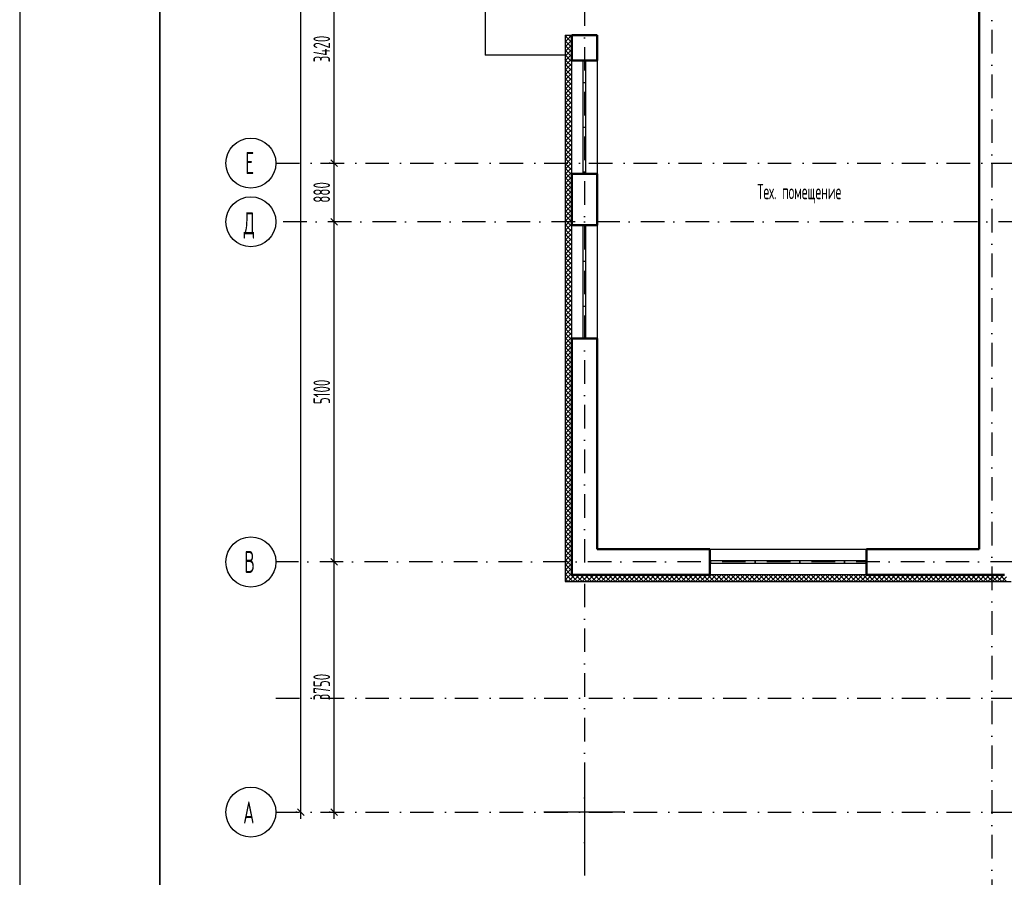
# Model space of a CAD drawing. Extents: x -1560602 to 321118, y -2308202 to -430103.
# Tile 82 of 104: x -1560602 to -1545839, y -2053840 to -2040984. Entities that reach past the tile are written whole.
import ezdxf

# ---------------------------------------------------------------- set-up
doc = ezdxf.new("R2010")
doc.units = 0
doc.header["$MEASUREMENT"] = 0
doc.header["$PDSIZE"] = -5
doc.linetypes.add('Dot & Dashed', pattern=[670.277762, 352.777767, -176.388884, 0, -141.111112])
doc.linetypes.add('Штрихпунктирная', pattern=[0.670278, 0.352778, -0.176389, 0, -0.141111])
doc.layers.get('0').update_dxf_attribs({"color": 255, "linetype": 'CONTINUOUS'})
doc.layers.get('Defpoints').update_dxf_attribs({"linetype": 'CONTINUOUS'})
for name, color, linetype in [('Оси', 253, 'Dot & Dashed'), ('отделка', 240, 'CONTINUOUS'), ('РАЗМЕРЫ', 255, 'CONTINUOUS'), ('Текст', 7, 'CONTINUOUS'), ('Утеплитель', 6, 'CONTINUOUS')]:
    doc.layers.add(name, color=color, linetype=linetype)
doc.layers.add('стены', color=5, linetype='CONTINUOUS', lineweight=50)
doc.styles.add('GOST 2.304', font='CS_Gost2304.shx', dxfattribs={"width": 0.7})
doc.styles.get("Standard").update_dxf_attribs({"font": 'spds.shx', "width": 0.7, "height": 250})
doc.styles.add('СГЕНЕРИР_СТИЛЬ_1', font='txt')
doc.dimstyles.new('SPDS', dxfattribs={"dimscale": 100, "dimtxt": 2.5, "dimasz": 1, "dimexe": 0.75, "dimexo": 0.625, "dimtad": 1, "dimdec": 0, "dimtxsty": 'GOST 2.304', "dimblk": 'OBLIQUE', "dimcen": 2.5, "dimdle": 1, "dimadec": 0, "dimazin": 2, "dimtfac": 0.75, "dimtdec": 0, "dimtmove": 0, "dimatfit": 0, "dimfxl": 1, "dimtolj": 1, "dimarcsym": 1})

# ---------------------------------------------------------------- blocks, each defined once
blk = doc.blocks.new('ARROWHEAD_6')
at = {"color": 0, "linetype": 'Continuous', "lineweight": 0}
for p, q in [((0, 0), (-1, 0)), ((-0.5, -0.5), (0.5, 0.5))]:
    blk.add_line(p, q, dxfattribs=at)
blk = doc.blocks.new('_Oblique')
at = {"color": 0, "linetype": 'ByBlock', "lineweight": -2}
blk.add_line((-0.5, -0.5), (0.5, 0.5), dxfattribs=at)
blk = doc.blocks.new('*D257')
at = {"layer": 'Defpoints', "color": 0, "transparency": 16777216}
for p in [(-1555885, -2049113), (-1555885, -2049113), (-1555885, -2052863)]:
    blk.add_point(p, dxfattribs=at)
at = {"layer": 'РАЗМЕРЫ', "color": 0, "lineweight": -2, "transparency": 16777216}
for p, q in [((-1555948, -2049113), (-1555960, -2049113)), ((-1555885, -2052963), (-1555885, -2049013)), ((-1555948, -2052863), (-1555960, -2052863))]:
    blk.add_line(p, q, dxfattribs=at)
at = {"layer": 'РАЗМЕРЫ', "color": 0, "lineweight": -2, "transparency": 16777216, "xscale": 100, "yscale": 100, "zscale": 100}
for p, rotation in [((-1555885, -2049113), 90), ((-1555885, -2052863), 270)]:
    blk.add_blockref('_Oblique', p, dxfattribs=dict(at, rotation=rotation))
at = {"layer": 'РАЗМЕРЫ', "color": 0, "transparency": 16777216, "insert": (-1556073, -2050988), "char_height": 250, "attachment_point": 5, "rotation": 90, "style": 'GOST 2.304'}
blk.add_mtext('\\A1;3750', dxfattribs=at)
blk = doc.blocks.new('*D258')
at = {"layer": 'Defpoints', "color": 0, "transparency": 16777216}
for p in [(-1555885, -2044013), (-1555885, -2044013), (-1555885, -2049113)]:
    blk.add_point(p, dxfattribs=at)
at = {"layer": 'РАЗМЕРЫ', "color": 0, "lineweight": -2, "transparency": 16777216}
for p, q in [((-1555885, -2049213), (-1555885, -2043913)), ((-1555948, -2044013), (-1555960, -2044013)), ((-1555948, -2049113), (-1555960, -2049113))]:
    blk.add_line(p, q, dxfattribs=at)
at = {"layer": 'РАЗМЕРЫ', "color": 0, "lineweight": -2, "transparency": 16777216, "xscale": 100, "yscale": 100, "zscale": 100}
for p, rotation in [((-1555885, -2044013), 90), ((-1555885, -2049113), 270)]:
    blk.add_blockref('_Oblique', p, dxfattribs=dict(at, rotation=rotation))
at = {"layer": 'РАЗМЕРЫ', "color": 0, "transparency": 16777216, "insert": (-1556073, -2046563), "char_height": 250, "attachment_point": 5, "rotation": 90, "style": 'GOST 2.304'}
blk.add_mtext('\\A1;5100', dxfattribs=at)
blk = doc.blocks.new('*D259')
at = {"layer": 'Defpoints', "color": 0, "transparency": 16777216}
for p in [(-1555885, -2043133), (-1555885, -2043133), (-1555885, -2044013)]:
    blk.add_point(p, dxfattribs=at)
at = {"layer": 'РАЗМЕРЫ', "color": 0, "lineweight": -2, "transparency": 16777216}
for p, q in [((-1555885, -2044113), (-1555885, -2043033)), ((-1555948, -2043133), (-1555960, -2043133)), ((-1555948, -2044013), (-1555960, -2044013))]:
    blk.add_line(p, q, dxfattribs=at)
at = {"layer": 'РАЗМЕРЫ', "color": 0, "lineweight": -2, "transparency": 16777216, "xscale": 100, "yscale": 100, "zscale": 100}
for p, rotation in [((-1555885, -2043133), 90), ((-1555885, -2044013), 270)]:
    blk.add_blockref('_Oblique', p, dxfattribs=dict(at, rotation=rotation))
at = {"layer": 'РАЗМЕРЫ', "color": 0, "transparency": 16777216, "insert": (-1556073, -2043573), "char_height": 250, "attachment_point": 5, "rotation": 90, "style": 'GOST 2.304'}
blk.add_mtext('\\A1;880', dxfattribs=at)
blk = doc.blocks.new('*D260')
at = {"layer": 'Defpoints', "color": 0, "transparency": 16777216}
for p in [(-1555885, -2039713), (-1555885, -2039713), (-1555885, -2043133)]:
    blk.add_point(p, dxfattribs=at)
at = {"layer": 'РАЗМЕРЫ', "color": 0, "lineweight": -2, "transparency": 16777216}
for p, q in [((-1555885, -2043233), (-1555885, -2039613)), ((-1555948, -2039713), (-1555960, -2039713)), ((-1555948, -2043133), (-1555960, -2043133))]:
    blk.add_line(p, q, dxfattribs=at)
at = {"layer": 'РАЗМЕРЫ', "color": 0, "lineweight": -2, "transparency": 16777216, "xscale": 100, "yscale": 100, "zscale": 100}
for p, rotation in [((-1555885, -2039713), 90), ((-1555885, -2043133), 270)]:
    blk.add_blockref('_Oblique', p, dxfattribs=dict(at, rotation=rotation))
at = {"layer": 'РАЗМЕРЫ', "color": 0, "transparency": 16777216, "insert": (-1556073, -2041423), "char_height": 250, "attachment_point": 5, "rotation": 90, "style": 'GOST 2.304'}
blk.add_mtext('\\A1;3420', dxfattribs=at)
blk = doc.blocks.new('*D262')
at = {"layer": 'Defpoints', "color": 0, "transparency": 16777216}
for p in [(-1556385, -2001403), (-1556385, -2001403), (-1556385, -2052864)]:
    blk.add_point(p, dxfattribs=at)
at = {"layer": 'РАЗМЕРЫ', "color": 0, "lineweight": -2, "transparency": 16777216}
for p, q in [((-1556385, -2052964), (-1556385, -2001303)), ((-1556323, -2001403), (-1556310, -2001403)), ((-1556447, -2052864), (-1556460, -2052864))]:
    blk.add_line(p, q, dxfattribs=at)
at = {"layer": 'РАЗМЕРЫ', "color": 0, "lineweight": -2, "transparency": 16777216, "xscale": 100, "yscale": 100, "zscale": 100}
for p, rotation in [((-1556385, -2001403), 90), ((-1556385, -2052864), 270)]:
    blk.add_blockref('_Oblique', p, dxfattribs=dict(at, rotation=rotation))
at = {"layer": 'РАЗМЕРЫ', "color": 0, "transparency": 16777216, "insert": (-1556572, -2027133), "char_height": 250, "attachment_point": 5, "rotation": 90, "style": 'GOST 2.304'}
blk.add_mtext('\\A1;51460', dxfattribs=at)

msp = doc.modelspace()

# ---------------------------------------------------------------- linework, layer by layer
at = {"color": 0, "lineweight": 35, "ltscale": 100}
msp.add_line((-1558501.6, -2067163.2), (-1558501.6, -1994536.2), dxfattribs=at)
at = {"color": 0, "ltscale": 100}
for p in [(-1553624.7, -2039993.4), (-1552424.7, -2041513.4)]:
    msp.add_line(p, (-1553624.7, -2041513.4), dxfattribs=at)
at = {"layer": 'Defpoints', "color": 0, "linetype": 'Continuous', "ltscale": 100}
msp.add_line((-1560601.6, -1994036.2), (-1560601.6, -2067694.5), dxfattribs=at)
at = {"layer": 'Оси', "color": 0, "linetype": 'Штрихпунктирная', "lineweight": -3, "ltscale": 1000}
for p, q in [((-1546024.7, -2034433.4), (-1546024.7, -2057488.4)), ((-1552134.7, -2038713.4), (-1552134.7, -2057488.4)), ((-1556760.1, -2043133.4), (-1502304.7, -2043133.4)), ((-1497304.7, -2044013.4), (-1556759.9, -2044013.4)), ((-1545024.7, -2049113.4), (-1556759.9, -2049113.4)), ((-1556760.1, -2051153.4), (-1479259.7, -2051153.4)), ((-1556760.1, -2052863.4), (-1479259.7, -2052863.4))]:
    msp.add_line(p, q, dxfattribs=at)
at = {"layer": 'Оси', "color": 0, "linetype": 'Continuous', "ltscale": 100}
for centre in [(-1557135.1, -2043133.4), (-1557134.9, -2044013.4), (-1557134.9, -2049113.4), (-1557135.1, -2052863.4)]:
    msp.add_circle(centre, 375, dxfattribs=at)
at = {"layer": 'отделка', "color": 0, "ltscale": 100}
for p, q in [((-1552324.7, -2043293.4), (-1552324.7, -2041593.4)), ((-1552160.1, -2041593.4), (-1552160.1, -2043293.4)), ((-1552120.1, -2041593.4), (-1552120.1, -2043293.4)), ((-1551944.7, -2041593.4), (-1551944.7, -2043293.4)), ((-1552324.7, -2045763.4), (-1552324.7, -2044063.4)), ((-1552160.1, -2044063.4), (-1552160.1, -2045763.4)), ((-1552120.1, -2044063.4), (-1552120.1, -2045763.4)), ((-1551944.7, -2044063.4), (-1551944.7, -2045763.4)), ((-1550254.7, -2048923.4), (-1547904.7, -2048923.4)), ((-1550254.7, -2049093.4), (-1547904.7, -2049093.4)), ((-1550254.7, -2049133.4), (-1547904.7, -2049133.4)), ((-1547904.7, -2049303.4), (-1550254.7, -2049303.4)), ((-1552134.7, -2052254.9), (-1552134.7, -2053472)), ((-1552134.7, -2052254.9), (-1552134.7, -2053472)), ((-1551526.6, -2052863.4), (-1552742.9, -2052863.4)), ((-1551526.6, -2052863.4), (-1552742.9, -2052863.4))]:
    msp.add_line(p, q, dxfattribs=at)
at = {"layer": 'стены', "color": 0, "ltscale": 100}
for p, q in [((-1546214.7, -2039903.4), (-1546214.7, -2041383.4)), ((-1552324.7, -2041213.4), (-1552324.7, -2041593.4)), ((-1552324.7, -2041213.4), (-1551944.7, -2041213.4)), ((-1551944.7, -2041593.4), (-1551944.7, -2041213.4)), ((-1546214.7, -2041383.4), (-1546214.7, -2043973.4)), ((-1551944.7, -2041593.4), (-1552324.7, -2041593.4)), ((-1552324.7, -2043293.4), (-1552324.7, -2044063.4)), ((-1552254.7, -2043293.4), (-1551944.7, -2043293.4)), ((-1551944.7, -2044063.4), (-1551944.7, -2043293.4)), ((-1552254.7, -2044063.4), (-1551944.7, -2044063.4)), ((-1546214.7, -2043973.4), (-1546214.7, -2048923.4)), ((-1552324.7, -2045763.4), (-1552324.7, -2049303.4)), ((-1552324.7, -2045763.4), (-1552254.7, -2045763.4)), ((-1552254.7, -2045763.4), (-1551944.7, -2045763.4)), ((-1551944.7, -2048923.4), (-1551944.7, -2045763.4)), ((-1550254.7, -2048923.4), (-1551944.7, -2048923.4)), ((-1550254.7, -2048923.4), (-1550254.7, -2049303.4)), ((-1547904.7, -2048923.4), (-1546214.7, -2048923.4)), ((-1547904.7, -2048923.4), (-1547904.7, -2049303.4)), ((-1552324.7, -2049303.4), (-1550254.7, -2049303.4)), ((-1547904.7, -2049303.4), (-1545834.7, -2049303.4))]:
    msp.add_line(p, q, dxfattribs=at)
at = {"layer": 'стены', "color": 0, "linetype": 'Continuous', "ltscale": 100}
for p, q in [((-1552324.7, -2043293.4), (-1552254.7, -2043293.4)), ((-1552324.7, -2044063.4), (-1552254.7, -2044063.4)), ((-1552324.7, -2045763.4), (-1552254.7, -2045763.4))]:
    msp.add_line(p, q, dxfattribs=at)
at = {"layer": 'Текст', "color": 0, "ltscale": 100}
for p, q in [((-1552134.7, -2052254.9), (-1552134.7, -2053472)), ((-1551526.6, -2052863.4), (-1552742.9, -2052863.4))]:
    msp.add_line(p, q, dxfattribs=at)
at = {"layer": 'Утеплитель', "color": 0, "ltscale": 100}
for p, q in [((-1552424.7, -2041213.4), (-1552324.7, -2041213.4)), ((-1552424.7, -2041213.4), (-1552424.7, -2041593.4)), ((-1552424.7, -2041246.9), (-1552391.2, -2041213.4)), ((-1552424.7, -2041317.7), (-1552324.7, -2041217.7)), ((-1552324.7, -2041328), (-1552424.7, -2041228)), ((-1552424.7, -2041388.4), (-1552324.7, -2041288.4)), ((-1552324.7, -2041398.7), (-1552424.7, -2041298.7)), ((-1552324.7, -2041257.3), (-1552368.6, -2041213.4)), ((-1552424.7, -2041459.1), (-1552324.7, -2041359.1)), ((-1552324.7, -2041469.4), (-1552424.7, -2041369.4)), ((-1552424.7, -2041529.8), (-1552324.7, -2041429.8)), ((-1552324.7, -2041540.1), (-1552424.7, -2041440.1)), ((-1552342.2, -2041593.4), (-1552424.7, -2041510.9)), ((-1552412.9, -2041593.4), (-1552424.7, -2041581.6)), ((-1552424.7, -2041593.4), (-1552424.7, -2049403.4)), ((-1552424.7, -2041600.5), (-1552417.7, -2041593.4)), ((-1552424.7, -2041671.2), (-1552347, -2041593.4)), ((-1552417.7, -2041593.4), (-1552324.7, -2041500.5)), ((-1552324.7, -2041681.6), (-1552412.9, -2041593.4)), ((-1552347, -2041593.4), (-1552324.7, -2041571.2)), ((-1552324.7, -2041610.9), (-1552342.2, -2041593.4)), ((-1552424.7, -2041741.9), (-1552324.7, -2041641.9)), ((-1552324.7, -2041752.3), (-1552424.7, -2041652.3)), ((-1552424.7, -2041812.6), (-1552324.7, -2041712.6)), ((-1552324.7, -2041823), (-1552424.7, -2041723)), ((-1552424.7, -2041883.3), (-1552324.7, -2041783.3)), ((-1552324.7, -2041893.7), (-1552424.7, -2041793.7)), ((-1552424.7, -2041954), (-1552324.7, -2041854)), ((-1552324.7, -2041964.4), (-1552424.7, -2041864.4)), ((-1552424.7, -2042024.8), (-1552324.7, -2041924.8)), ((-1552324.7, -2042035.1), (-1552424.7, -2041935.1)), ((-1552424.7, -2042095.5), (-1552324.7, -2041995.5)), ((-1552324.7, -2042105.8), (-1552424.7, -2042005.8)), ((-1552424.7, -2042166.2), (-1552324.7, -2042066.2)), ((-1552324.7, -2042176.5), (-1552424.7, -2042076.5)), ((-1552424.7, -2042236.9), (-1552324.7, -2042136.9)), ((-1552324.7, -2042247.2), (-1552424.7, -2042147.2)), ((-1552424.7, -2042307.6), (-1552324.7, -2042207.6)), ((-1552324.7, -2042318), (-1552424.7, -2042218)), ((-1552424.7, -2042378.3), (-1552324.7, -2042278.3)), ((-1552324.7, -2042388.7), (-1552424.7, -2042288.7)), ((-1552424.7, -2042449), (-1552324.7, -2042349)), ((-1552324.7, -2042459.4), (-1552424.7, -2042359.4)), ((-1552424.7, -2042519.7), (-1552324.7, -2042419.7)), ((-1552324.7, -2042530.1), (-1552424.7, -2042430.1)), ((-1552424.7, -2042590.4), (-1552324.7, -2042490.4)), ((-1552324.7, -2042600.8), (-1552424.7, -2042500.8)), ((-1552424.7, -2042661.2), (-1552324.7, -2042561.2)), ((-1552324.7, -2042671.5), (-1552424.7, -2042571.5)), ((-1552424.7, -2042731.9), (-1552324.7, -2042631.9)), ((-1552324.7, -2042742.2), (-1552424.7, -2042642.2)), ((-1552424.7, -2042802.6), (-1552324.7, -2042702.6)), ((-1552324.7, -2042812.9), (-1552424.7, -2042712.9)), ((-1552424.7, -2042873.3), (-1552324.7, -2042773.3)), ((-1552324.7, -2042883.6), (-1552424.7, -2042783.6)), ((-1552424.7, -2042944), (-1552324.7, -2042844)), ((-1552324.7, -2042954.4), (-1552424.7, -2042854.4)), ((-1552424.7, -2043014.7), (-1552324.7, -2042914.7)), ((-1552324.7, -2043025.1), (-1552424.7, -2042925.1)), ((-1552424.7, -2043085.4), (-1552324.7, -2042985.4)), ((-1552324.7, -2043095.8), (-1552424.7, -2042995.8)), ((-1552424.7, -2043156.1), (-1552324.7, -2043056.1)), ((-1552324.7, -2043166.5), (-1552424.7, -2043066.5)), ((-1552424.7, -2043226.8), (-1552324.7, -2043126.8)), ((-1552324.7, -2043237.2), (-1552424.7, -2043137.2)), ((-1552424.7, -2043297.5), (-1552324.7, -2043197.5)), ((-1552324.7, -2043307.9), (-1552424.7, -2043207.9)), ((-1552424.7, -2043368.3), (-1552324.7, -2043268.3)), ((-1552324.7, -2043378.6), (-1552424.7, -2043278.6)), ((-1552424.7, -2043439), (-1552324.7, -2043339)), ((-1552324.7, -2043449.3), (-1552424.7, -2043349.3)), ((-1552424.7, -2043509.7), (-1552324.7, -2043409.7)), ((-1552324.7, -2043520), (-1552424.7, -2043420)), ((-1552424.7, -2043580.4), (-1552324.7, -2043480.4)), ((-1552324.7, -2043590.8), (-1552424.7, -2043490.8)), ((-1552424.7, -2043651.1), (-1552324.7, -2043551.1)), ((-1552324.7, -2043661.5), (-1552424.7, -2043561.5)), ((-1552424.7, -2043721.8), (-1552324.7, -2043621.8)), ((-1552324.7, -2043732.2), (-1552424.7, -2043632.2)), ((-1552424.7, -2043792.5), (-1552324.7, -2043692.5)), ((-1552324.7, -2043802.9), (-1552424.7, -2043702.9)), ((-1552424.7, -2043863.2), (-1552324.7, -2043763.2)), ((-1552324.7, -2043873.6), (-1552424.7, -2043773.6)), ((-1552424.7, -2043933.9), (-1552324.7, -2043833.9)), ((-1552324.7, -2043944.3), (-1552424.7, -2043844.3)), ((-1552424.7, -2044004.7), (-1552324.7, -2043904.7)), ((-1552324.7, -2044015), (-1552424.7, -2043915)), ((-1552424.7, -2044075.4), (-1552324.7, -2043975.4)), ((-1552324.7, -2044085.7), (-1552424.7, -2043985.7)), ((-1552424.7, -2044146.1), (-1552324.7, -2044046.1)), ((-1552324.7, -2044156.4), (-1552424.7, -2044056.4)), ((-1552424.7, -2044216.8), (-1552324.7, -2044116.8)), ((-1552324.7, -2044227.1), (-1552424.7, -2044127.1)), ((-1552424.7, -2044287.5), (-1552324.7, -2044187.5)), ((-1552324.7, -2044297.9), (-1552424.7, -2044197.9)), ((-1552424.7, -2044358.2), (-1552324.7, -2044258.2)), ((-1552324.7, -2044368.6), (-1552424.7, -2044268.6)), ((-1552424.7, -2044428.9), (-1552324.7, -2044328.9)), ((-1552324.7, -2044439.3), (-1552424.7, -2044339.3)), ((-1552424.7, -2044499.6), (-1552324.7, -2044399.6)), ((-1552324.7, -2044510), (-1552424.7, -2044410)), ((-1552424.7, -2044570.3), (-1552324.7, -2044470.3)), ((-1552324.7, -2044580.7), (-1552424.7, -2044480.7)), ((-1552424.7, -2044641.1), (-1552324.7, -2044541.1)), ((-1552324.7, -2044651.4), (-1552424.7, -2044551.4)), ((-1552424.7, -2044711.8), (-1552324.7, -2044611.8)), ((-1552324.7, -2044722.1), (-1552424.7, -2044622.1)), ((-1552424.7, -2044782.5), (-1552324.7, -2044682.5)), ((-1552324.7, -2044792.8), (-1552424.7, -2044692.8)), ((-1552424.7, -2044853.2), (-1552324.7, -2044753.2)), ((-1552324.7, -2044863.5), (-1552424.7, -2044763.5)), ((-1552424.7, -2044923.9), (-1552324.7, -2044823.9)), ((-1552324.7, -2044934.3), (-1552424.7, -2044834.3)), ((-1552424.7, -2044994.6), (-1552324.7, -2044894.6)), ((-1552324.7, -2045005), (-1552424.7, -2044905)), ((-1552424.7, -2045065.3), (-1552324.7, -2044965.3)), ((-1552324.7, -2045075.7), (-1552424.7, -2044975.7)), ((-1552424.7, -2045136), (-1552324.7, -2045036)), ((-1552324.7, -2045146.4), (-1552424.7, -2045046.4)), ((-1552424.7, -2045206.7), (-1552324.7, -2045106.7)), ((-1552324.7, -2045217.1), (-1552424.7, -2045117.1)), ((-1552424.7, -2045277.4), (-1552324.7, -2045177.4)), ((-1552324.7, -2045287.8), (-1552424.7, -2045187.8)), ((-1552424.7, -2045348.2), (-1552324.7, -2045248.2)), ((-1552324.7, -2045358.5), (-1552424.7, -2045258.5)), ((-1552424.7, -2045418.9), (-1552324.7, -2045318.9)), ((-1552324.7, -2045429.2), (-1552424.7, -2045329.2)), ((-1552424.7, -2045489.6), (-1552324.7, -2045389.6)), ((-1552324.7, -2045499.9), (-1552424.7, -2045399.9)), ((-1552424.7, -2045560.3), (-1552324.7, -2045460.3)), ((-1552324.7, -2045570.7), (-1552424.7, -2045470.7)), ((-1552424.7, -2045631), (-1552324.7, -2045531)), ((-1552324.7, -2045641.4), (-1552424.7, -2045541.4)), ((-1552424.7, -2045701.7), (-1552324.7, -2045601.7)), ((-1552324.7, -2045712.1), (-1552424.7, -2045612.1)), ((-1552424.7, -2045772.4), (-1552324.7, -2045672.4)), ((-1552324.7, -2045782.8), (-1552424.7, -2045682.8)), ((-1552424.7, -2045843.1), (-1552324.7, -2045743.1)), ((-1552324.7, -2045853.5), (-1552424.7, -2045753.5)), ((-1552424.7, -2045913.8), (-1552324.7, -2045813.8)), ((-1552324.7, -2045924.2), (-1552424.7, -2045824.2)), ((-1552424.7, -2045984.6), (-1552324.7, -2045884.6)), ((-1552324.7, -2045994.9), (-1552424.7, -2045894.9)), ((-1552424.7, -2046055.3), (-1552324.7, -2045955.3)), ((-1552324.7, -2046065.6), (-1552424.7, -2045965.6)), ((-1552424.7, -2046126), (-1552324.7, -2046026)), ((-1552324.7, -2046136.3), (-1552424.7, -2046036.3)), ((-1552424.7, -2046196.7), (-1552324.7, -2046096.7)), ((-1552324.7, -2046207), (-1552424.7, -2046107)), ((-1552424.7, -2046267.4), (-1552324.7, -2046167.4)), ((-1552324.7, -2046277.8), (-1552424.7, -2046177.8)), ((-1552424.7, -2046338.1), (-1552324.7, -2046238.1)), ((-1552324.7, -2046348.5), (-1552424.7, -2046248.5)), ((-1552424.7, -2046408.8), (-1552324.7, -2046308.8)), ((-1552324.7, -2046419.2), (-1552424.7, -2046319.2)), ((-1552424.7, -2046479.5), (-1552324.7, -2046379.5)), ((-1552324.7, -2046489.9), (-1552424.7, -2046389.9)), ((-1552424.7, -2046550.2), (-1552324.7, -2046450.2)), ((-1552324.7, -2046560.6), (-1552424.7, -2046460.6)), ((-1552424.7, -2046621), (-1552324.7, -2046521)), ((-1552324.7, -2046631.3), (-1552424.7, -2046531.3)), ((-1552424.7, -2046691.7), (-1552324.7, -2046591.7)), ((-1552324.7, -2046702), (-1552424.7, -2046602)), ((-1552424.7, -2046762.4), (-1552324.7, -2046662.4)), ((-1552324.7, -2046772.7), (-1552424.7, -2046672.7)), ((-1552424.7, -2046833.1), (-1552324.7, -2046733.1)), ((-1552324.7, -2046843.4), (-1552424.7, -2046743.4)), ((-1552424.7, -2046903.8), (-1552324.7, -2046803.8)), ((-1552324.7, -2046914.2), (-1552424.7, -2046814.2)), ((-1552424.7, -2046974.5), (-1552324.7, -2046874.5)), ((-1552324.7, -2046984.9), (-1552424.7, -2046884.9)), ((-1552424.7, -2047045.2), (-1552324.7, -2046945.2)), ((-1552324.7, -2047055.6), (-1552424.7, -2046955.6)), ((-1552424.7, -2047115.9), (-1552324.7, -2047015.9)), ((-1552324.7, -2047126.3), (-1552424.7, -2047026.3)), ((-1552424.7, -2047186.6), (-1552324.7, -2047086.6)), ((-1552324.7, -2047197), (-1552424.7, -2047097)), ((-1552424.7, -2047257.3), (-1552324.7, -2047157.3)), ((-1552324.7, -2047267.7), (-1552424.7, -2047167.7)), ((-1552424.7, -2047328.1), (-1552324.7, -2047228.1)), ((-1552324.7, -2047338.4), (-1552424.7, -2047238.4)), ((-1552424.7, -2047398.8), (-1552324.7, -2047298.8)), ((-1552324.7, -2047409.1), (-1552424.7, -2047309.1)), ((-1552424.7, -2047469.5), (-1552324.7, -2047369.5)), ((-1552324.7, -2047479.8), (-1552424.7, -2047379.8)), ((-1552424.7, -2047540.2), (-1552324.7, -2047440.2)), ((-1552324.7, -2047550.6), (-1552424.7, -2047450.6)), ((-1552424.7, -2047610.9), (-1552324.7, -2047510.9)), ((-1552324.7, -2047621.3), (-1552424.7, -2047521.3)), ((-1552424.7, -2047681.6), (-1552324.7, -2047581.6)), ((-1552324.7, -2047692), (-1552424.7, -2047592)), ((-1552424.7, -2047752.3), (-1552324.7, -2047652.3)), ((-1552324.7, -2047762.7), (-1552424.7, -2047662.7)), ((-1552424.7, -2047823), (-1552324.7, -2047723)), ((-1552324.7, -2047833.4), (-1552424.7, -2047733.4)), ((-1552424.7, -2047893.7), (-1552324.7, -2047793.7)), ((-1552324.7, -2047904.1), (-1552424.7, -2047804.1)), ((-1552424.7, -2047964.5), (-1552324.7, -2047864.5)), ((-1552324.7, -2047974.8), (-1552424.7, -2047874.8)), ((-1552424.7, -2048035.2), (-1552324.7, -2047935.2)), ((-1552324.7, -2048045.5), (-1552424.7, -2047945.5)), ((-1552424.7, -2048105.9), (-1552324.7, -2048005.9)), ((-1552324.7, -2048116.2), (-1552424.7, -2048016.2)), ((-1552424.7, -2048176.6), (-1552324.7, -2048076.6)), ((-1552324.7, -2048186.9), (-1552424.7, -2048086.9)), ((-1552424.7, -2048247.3), (-1552324.7, -2048147.3)), ((-1552324.7, -2048257.7), (-1552424.7, -2048157.7)), ((-1552424.7, -2048318), (-1552324.7, -2048218)), ((-1552324.7, -2048328.4), (-1552424.7, -2048228.4)), ((-1552424.7, -2048388.7), (-1552324.7, -2048288.7)), ((-1552324.7, -2048399.1), (-1552424.7, -2048299.1)), ((-1552424.7, -2048459.4), (-1552324.7, -2048359.4)), ((-1552324.7, -2048469.8), (-1552424.7, -2048369.8)), ((-1552424.7, -2048530.1), (-1552324.7, -2048430.1)), ((-1552324.7, -2048540.5), (-1552424.7, -2048440.5)), ((-1552424.7, -2048600.9), (-1552324.7, -2048500.9)), ((-1552324.7, -2048611.2), (-1552424.7, -2048511.2)), ((-1552424.7, -2048671.6), (-1552324.7, -2048571.6)), ((-1552324.7, -2048681.9), (-1552424.7, -2048581.9)), ((-1552424.7, -2048742.3), (-1552324.7, -2048642.3)), ((-1552324.7, -2048752.6), (-1552424.7, -2048652.6)), ((-1552424.7, -2048813), (-1552324.7, -2048713)), ((-1552324.7, -2048823.3), (-1552424.7, -2048723.3)), ((-1552424.7, -2048883.7), (-1552324.7, -2048783.7)), ((-1552324.7, -2048894.1), (-1552424.7, -2048794.1)), ((-1552424.7, -2048954.4), (-1552324.7, -2048854.4)), ((-1552324.7, -2048964.8), (-1552424.7, -2048864.8)), ((-1552424.7, -2049025.1), (-1552324.7, -2048925.1)), ((-1552324.7, -2049035.5), (-1552424.7, -2048935.5)), ((-1552424.7, -2049095.8), (-1552324.7, -2048995.8)), ((-1552324.7, -2049106.2), (-1552424.7, -2049006.2)), ((-1552424.7, -2049166.5), (-1552324.7, -2049066.5)), ((-1552324.7, -2049176.9), (-1552424.7, -2049076.9)), ((-1552424.7, -2049237.2), (-1552324.7, -2049137.2)), ((-1552324.7, -2049247.6), (-1552424.7, -2049147.6)), ((-1552424.7, -2049308), (-1552324.7, -2049208)), ((-1552332.2, -2049310.9), (-1552424.7, -2049218.3)), ((-1552424.7, -2049378.7), (-1552324.7, -2049278.7)), ((-1552367.5, -2049346.2), (-1552424.7, -2049289)), ((-1552402.9, -2049381.6), (-1552424.7, -2049359.7)), ((-1552424.7, -2049403.4), (-1545734.7, -2049403.4)), ((-1552381, -2049403.4), (-1552402.9, -2049381.6)), ((-1552378.8, -2049403.4), (-1552278.8, -2049303.4)), ((-1552310.3, -2049403.4), (-1552367.5, -2049346.2)), ((-1552239.6, -2049403.4), (-1552332.2, -2049310.9)), ((-1552308.1, -2049403.4), (-1552208.1, -2049303.4)), ((-1552168.9, -2049403.4), (-1552268.9, -2049303.4)), ((-1552237.4, -2049403.4), (-1552137.4, -2049303.4)), ((-1552098.2, -2049403.4), (-1552198.2, -2049303.4)), ((-1552166.7, -2049403.4), (-1552066.7, -2049303.4)), ((-1552027.5, -2049403.4), (-1552127.5, -2049303.4)), ((-1552096, -2049403.4), (-1551996, -2049303.4)), ((-1551956.8, -2049403.4), (-1552056.8, -2049303.4)), ((-1552025.3, -2049403.4), (-1551925.3, -2049303.4)), ((-1551886.1, -2049403.4), (-1551986.1, -2049303.4)), ((-1551954.5, -2049403.4), (-1551854.5, -2049303.4)), ((-1551815.4, -2049403.4), (-1551915.4, -2049303.4)), ((-1551883.8, -2049403.4), (-1551783.8, -2049303.4)), ((-1551744.6, -2049403.4), (-1551844.6, -2049303.4)), ((-1551813.1, -2049403.4), (-1551713.1, -2049303.4)), ((-1551673.9, -2049403.4), (-1551773.9, -2049303.4)), ((-1551742.4, -2049403.4), (-1551642.4, -2049303.4)), ((-1551603.2, -2049403.4), (-1551703.2, -2049303.4)), ((-1551671.7, -2049403.4), (-1551571.7, -2049303.4)), ((-1551532.5, -2049403.4), (-1551632.5, -2049303.4)), ((-1551601, -2049403.4), (-1551501, -2049303.4)), ((-1551461.8, -2049403.4), (-1551561.8, -2049303.4)), ((-1551530.3, -2049403.4), (-1551430.3, -2049303.4)), ((-1551391.1, -2049403.4), (-1551491.1, -2049303.4)), ((-1551459.6, -2049403.4), (-1551359.6, -2049303.4)), ((-1551320.4, -2049403.4), (-1551420.4, -2049303.4)), ((-1551388.9, -2049403.4), (-1551288.9, -2049303.4)), ((-1551249.7, -2049403.4), (-1551349.7, -2049303.4)), ((-1551318.1, -2049403.4), (-1551218.1, -2049303.4)), ((-1551179, -2049403.4), (-1551279, -2049303.4)), ((-1551247.4, -2049403.4), (-1551147.4, -2049303.4)), ((-1551108.2, -2049403.4), (-1551208.2, -2049303.4)), ((-1551176.7, -2049403.4), (-1551076.7, -2049303.4)), ((-1551037.5, -2049403.4), (-1551137.5, -2049303.4)), ((-1551106, -2049403.4), (-1551006, -2049303.4)), ((-1550966.8, -2049403.4), (-1551066.8, -2049303.4)), ((-1551035.3, -2049403.4), (-1550935.3, -2049303.4)), ((-1550896.1, -2049403.4), (-1550996.1, -2049303.4)), ((-1550964.6, -2049403.4), (-1550864.6, -2049303.4)), ((-1550825.4, -2049403.4), (-1550925.4, -2049303.4)), ((-1550893.9, -2049403.4), (-1550793.9, -2049303.4)), ((-1550754.7, -2049403.4), (-1550854.7, -2049303.4)), ((-1550823.2, -2049403.4), (-1550723.2, -2049303.4)), ((-1550684, -2049403.4), (-1550784, -2049303.4)), ((-1550752.5, -2049403.4), (-1550652.5, -2049303.4)), ((-1550613.3, -2049403.4), (-1550713.3, -2049303.4)), ((-1550681.7, -2049403.4), (-1550581.7, -2049303.4)), ((-1550542.6, -2049403.4), (-1550642.6, -2049303.4)), ((-1550611, -2049403.4), (-1550511, -2049303.4)), ((-1550471.9, -2049403.4), (-1550571.9, -2049303.4)), ((-1550540.3, -2049403.4), (-1550440.3, -2049303.4)), ((-1550401.1, -2049403.4), (-1550501.1, -2049303.4)), ((-1550469.6, -2049403.4), (-1550369.6, -2049303.4)), ((-1550330.4, -2049403.4), (-1550430.4, -2049303.4)), ((-1550398.9, -2049403.4), (-1550298.9, -2049303.4)), ((-1550259.7, -2049403.4), (-1550359.7, -2049303.4)), ((-1550328.2, -2049403.4), (-1550228.2, -2049303.4)), ((-1550189, -2049403.4), (-1550289, -2049303.4)), ((-1550257.5, -2049403.4), (-1550157.5, -2049303.4)), ((-1550118.3, -2049403.4), (-1550218.3, -2049303.4)), ((-1550186.8, -2049403.4), (-1550086.8, -2049303.4)), ((-1550047.6, -2049403.4), (-1550147.6, -2049303.4)), ((-1550116.1, -2049403.4), (-1550016.1, -2049303.4)), ((-1549976.9, -2049403.4), (-1550076.9, -2049303.4)), ((-1550045.4, -2049403.4), (-1549945.4, -2049303.4)), ((-1549906.2, -2049403.4), (-1550006.2, -2049303.4)), ((-1549974.6, -2049403.4), (-1549874.6, -2049303.4)), ((-1549835.5, -2049403.4), (-1549935.5, -2049303.4)), ((-1549903.9, -2049403.4), (-1549803.9, -2049303.4)), ((-1549764.7, -2049403.4), (-1549864.7, -2049303.4)), ((-1549833.2, -2049403.4), (-1549733.2, -2049303.4)), ((-1549694, -2049403.4), (-1549794, -2049303.4)), ((-1549762.5, -2049403.4), (-1549662.5, -2049303.4)), ((-1549623.3, -2049403.4), (-1549723.3, -2049303.4)), ((-1549691.8, -2049403.4), (-1549591.8, -2049303.4)), ((-1549552.6, -2049403.4), (-1549652.6, -2049303.4)), ((-1549621.1, -2049403.4), (-1549521.1, -2049303.4)), ((-1549481.9, -2049403.4), (-1549581.9, -2049303.4)), ((-1549550.4, -2049403.4), (-1549450.4, -2049303.4)), ((-1549411.2, -2049403.4), (-1549511.2, -2049303.4)), ((-1549479.7, -2049403.4), (-1549379.7, -2049303.4)), ((-1549340.5, -2049403.4), (-1549440.5, -2049303.4)), ((-1549409, -2049403.4), (-1549309, -2049303.4)), ((-1549269.8, -2049403.4), (-1549369.8, -2049303.4)), ((-1549338.2, -2049403.4), (-1549238.2, -2049303.4)), ((-1549199.1, -2049403.4), (-1549299.1, -2049303.4)), ((-1549267.5, -2049403.4), (-1549167.5, -2049303.4)), ((-1549128.4, -2049403.4), (-1549228.4, -2049303.4)), ((-1549196.8, -2049403.4), (-1549096.8, -2049303.4)), ((-1549057.6, -2049403.4), (-1549157.6, -2049303.4)), ((-1549126.1, -2049403.4), (-1549026.1, -2049303.4)), ((-1548986.9, -2049403.4), (-1549086.9, -2049303.4)), ((-1549055.4, -2049403.4), (-1548955.4, -2049303.4)), ((-1548916.2, -2049403.4), (-1549016.2, -2049303.4)), ((-1548984.7, -2049403.4), (-1548884.7, -2049303.4)), ((-1548845.5, -2049403.4), (-1548945.5, -2049303.4)), ((-1548914, -2049403.4), (-1548814, -2049303.4)), ((-1548774.8, -2049403.4), (-1548874.8, -2049303.4)), ((-1548843.3, -2049403.4), (-1548743.3, -2049303.4)), ((-1548704.1, -2049403.4), (-1548804.1, -2049303.4)), ((-1548772.6, -2049403.4), (-1548672.6, -2049303.4)), ((-1548633.4, -2049403.4), (-1548733.4, -2049303.4)), ((-1548701.9, -2049403.4), (-1548601.9, -2049303.4)), ((-1548562.7, -2049403.4), (-1548662.7, -2049303.4)), ((-1548631.1, -2049403.4), (-1548531.1, -2049303.4)), ((-1548492, -2049403.4), (-1548592, -2049303.4)), ((-1548560.4, -2049403.4), (-1548460.4, -2049303.4)), ((-1548421.2, -2049403.4), (-1548521.2, -2049303.4)), ((-1548489.7, -2049403.4), (-1548389.7, -2049303.4)), ((-1548350.5, -2049403.4), (-1548450.5, -2049303.4)), ((-1548419, -2049403.4), (-1548319, -2049303.4)), ((-1548279.8, -2049403.4), (-1548379.8, -2049303.4)), ((-1548348.3, -2049403.4), (-1548248.3, -2049303.4)), ((-1548209.1, -2049403.4), (-1548309.1, -2049303.4)), ((-1548277.6, -2049403.4), (-1548177.6, -2049303.4)), ((-1548138.4, -2049403.4), (-1548238.4, -2049303.4)), ((-1548206.9, -2049403.4), (-1548106.9, -2049303.4)), ((-1548067.7, -2049403.4), (-1548167.7, -2049303.4)), ((-1548136.2, -2049403.4), (-1548036.2, -2049303.4)), ((-1547997, -2049403.4), (-1548097, -2049303.4)), ((-1548065.5, -2049403.4), (-1547965.5, -2049303.4)), ((-1547926.3, -2049403.4), (-1548026.3, -2049303.4)), ((-1547994.7, -2049403.4), (-1547894.7, -2049303.4)), ((-1547855.6, -2049403.4), (-1547955.6, -2049303.4)), ((-1547924, -2049403.4), (-1547824, -2049303.4)), ((-1547784.8, -2049403.4), (-1547884.8, -2049303.4)), ((-1547853.3, -2049403.4), (-1547753.3, -2049303.4)), ((-1547714.1, -2049403.4), (-1547814.1, -2049303.4)), ((-1547782.6, -2049403.4), (-1547682.6, -2049303.4)), ((-1547643.4, -2049403.4), (-1547743.4, -2049303.4)), ((-1547711.9, -2049403.4), (-1547611.9, -2049303.4)), ((-1547572.7, -2049403.4), (-1547672.7, -2049303.4)), ((-1547641.2, -2049403.4), (-1547541.2, -2049303.4)), ((-1547502, -2049403.4), (-1547602, -2049303.4)), ((-1547570.5, -2049403.4), (-1547470.5, -2049303.4)), ((-1547431.3, -2049403.4), (-1547531.3, -2049303.4)), ((-1547499.8, -2049403.4), (-1547399.8, -2049303.4)), ((-1547360.6, -2049403.4), (-1547460.6, -2049303.4)), ((-1547429.1, -2049403.4), (-1547329.1, -2049303.4)), ((-1547289.9, -2049403.4), (-1547389.9, -2049303.4)), ((-1547358.3, -2049403.4), (-1547258.3, -2049303.4)), ((-1547219.2, -2049403.4), (-1547319.2, -2049303.4)), ((-1547287.6, -2049403.4), (-1547187.6, -2049303.4)), ((-1547148.5, -2049403.4), (-1547248.5, -2049303.4)), ((-1547216.9, -2049403.4), (-1547116.9, -2049303.4)), ((-1547077.7, -2049403.4), (-1547177.7, -2049303.4)), ((-1547146.2, -2049403.4), (-1547046.2, -2049303.4)), ((-1547007, -2049403.4), (-1547107, -2049303.4)), ((-1547075.5, -2049403.4), (-1546975.5, -2049303.4)), ((-1546936.3, -2049403.4), (-1547036.3, -2049303.4)), ((-1547004.8, -2049403.4), (-1546904.8, -2049303.4)), ((-1546865.6, -2049403.4), (-1546965.6, -2049303.4)), ((-1546934.1, -2049403.4), (-1546834.1, -2049303.4)), ((-1546794.9, -2049403.4), (-1546894.9, -2049303.4)), ((-1546863.4, -2049403.4), (-1546763.4, -2049303.4)), ((-1546724.2, -2049403.4), (-1546824.2, -2049303.4)), ((-1546792.7, -2049403.4), (-1546692.7, -2049303.4)), ((-1546653.5, -2049403.4), (-1546753.5, -2049303.4)), ((-1546722, -2049403.4), (-1546622, -2049303.4)), ((-1546582.8, -2049403.4), (-1546682.8, -2049303.4)), ((-1546651.2, -2049403.4), (-1546551.2, -2049303.4)), ((-1546512.1, -2049403.4), (-1546612.1, -2049303.4)), ((-1546580.5, -2049403.4), (-1546480.5, -2049303.4)), ((-1546441.3, -2049403.4), (-1546541.3, -2049303.4)), ((-1546509.8, -2049403.4), (-1546409.8, -2049303.4)), ((-1546370.6, -2049403.4), (-1546470.6, -2049303.4)), ((-1546439.1, -2049403.4), (-1546339.1, -2049303.4)), ((-1546299.9, -2049403.4), (-1546399.9, -2049303.4)), ((-1546368.4, -2049403.4), (-1546268.4, -2049303.4)), ((-1546229.2, -2049403.4), (-1546329.2, -2049303.4)), ((-1546297.7, -2049403.4), (-1546197.7, -2049303.4)), ((-1546158.5, -2049403.4), (-1546258.5, -2049303.4)), ((-1546227, -2049403.4), (-1546127, -2049303.4)), ((-1546087.8, -2049403.4), (-1546187.8, -2049303.4)), ((-1546156.3, -2049403.4), (-1546056.3, -2049303.4)), ((-1546017.1, -2049403.4), (-1546117.1, -2049303.4)), ((-1546085.6, -2049403.4), (-1545985.6, -2049303.4)), ((-1545946.4, -2049403.4), (-1546046.4, -2049303.4)), ((-1546014.8, -2049403.4), (-1545914.8, -2049303.4)), ((-1545875.7, -2049403.4), (-1545975.7, -2049303.4)), ((-1545944.1, -2049403.4), (-1545844.1, -2049303.4)), ((-1545804.9, -2049403.4), (-1545904.9, -2049303.4)), ((-1545873.4, -2049403.4), (-1545804.1, -2049334.1))]:
    msp.add_line(p, q, dxfattribs=at)

# ---------------------------------------------------------------- block references
at = {"layer": 'Оси', "color": 0, "xscale": 0.1425, "yscale": 0.1425, "zscale": 0.1425, "rotation": 270}
msp.add_blockref('ARROWHEAD_6', (-1556385.1, -2052863.4), dxfattribs=at)

# ---------------------------------------------------------------- texts
at = {"layer": 'Оси', "color": 0, "linetype": 'Continuous', "width": 0.7}
for s, p in [('Е', (-1557221.7, -2043296.7)), ('Д', (-1557244.6, -2044199.1)), ('В', (-1557233.1, -2049276.7)), ('А', (-1557250.4, -2053033.7))]:
    msp.add_text(s, height=330, dxfattribs=at).set_placement(p)
at = {"layer": 'Оси', "color": 0, "ltscale": 100, "char_height": 0.23, "attachment_point": 5, "rotation": 90, "style": 'СГЕНЕРИР_СТИЛЬ_1'}
for s, insert in [('\\A1;3420000', (-1555885.3, -2041423.4)), ('\\A1;880000', (-1555885.3, -2043573.4)), ('\\A1;5100002', (-1555885.3, -2046563.4)), ('\\A1;3750000', (-1555885.3, -2050988.4))]:
    msp.add_mtext(s, dxfattribs=dict(at, insert=insert))
at = {"layer": 'Текст', "color": 0, "width": 0.7}
msp.add_text('Тех. помещение', height=230, dxfattribs=at).set_placement((-1549542, -2043675.6))

# ---------------------------------------------------------------- dimensions: what is measured, and where the dimension line sits
at = {"layer": 'РАЗМЕРЫ', "color": 0}
for base, p1, p2, picture, middle in [((-1556385, -2001403.4), (-1556385, -2052863.5), (-1556385.1, -2001403.4), '*D262', (-1556572.5, -2027133.5)), ((-1555885.1, -2039713.4), (-1555885.1, -2043133.4), (-1555885.1, -2039713.4), '*D260', (-1556072.6, -2041423.4)), ((-1555885.1, -2043133.4), (-1555885.1, -2044013.4), (-1555885.1, -2043133.4), '*D259', (-1556072.6, -2043573.4)), ((-1555885.1, -2044013.4), (-1555885.1, -2049113.4), (-1555885.1, -2044013.4), '*D258', (-1556072.6, -2046563.4)), ((-1555885.1, -2049113.4), (-1555885.1, -2052863.4), (-1555885.1, -2049113.4), '*D257', (-1556072.6, -2050988.4))]:
    dim = msp.add_linear_dim(base=base, p1=p1, p2=p2, angle=90, dimstyle='SPDS', override={"dimscale": 100, "dimlfac": 1, "dimtxsty": 'GOST 2.304', "dimtolj": 1}, dxfattribs=at)
    dim.commit()
    dim.dimension.update_dxf_attribs({"geometry": picture, "text_midpoint": middle})

doc.saveas('drawing.dxf')
